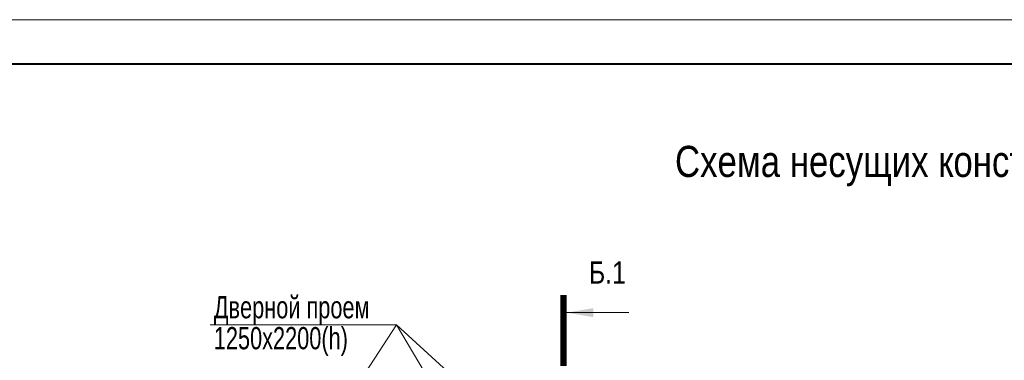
# Model space of a CAD drawing. Extents: x -8631841 to -8525813, y 4017860 to 4564755.
# Tile 67 of 112: x -8600995 to -8578851, y 4395949 to 4403617. Entities that reach past the tile are written whole.
import ezdxf
from ezdxf.enums import TextEntityAlignment as Align

# ---------------------------------------------------------------- set-up
doc = ezdxf.new("R2010")
doc.units = 0
doc.header["$LTSCALE"] = 1000
doc.header["$MEASUREMENT"] = 0
for name, color, linetype, lineweight in [('CК-400-Т(двери)', 7, 'Continuous', 20), ('СК-200-Р(амка)', 7, 'Continuous', 40), ('СК-210-Р-РАМКА ЛИНИИ ТОНКИЕ', 7, 'Continuous', 15), ('СК-220-Р-РАМКА ТЕКСТ', 7, 'Continuous', 15), ('СК-400-Т(екст)', 7, 'Continuous', 20), ('СК-500-С(ечения)', 5, 'Continuous', 40)]:
    doc.layers.add(name, color=color, linetype=linetype, lineweight=lineweight)
doc.styles.add('ARIAL_annotative', font='arial.ttf', dxfattribs={"width": 0.8, "height": 2.5})
doc.styles.add('RUSS', font='arial.ttf', dxfattribs={"width": 0.8})

# ---------------------------------------------------------------- blocks, each defined once
blk = doc.blocks.new('A$C1d9011e3')
at = {"layer": 'CК-400-Т(двери)'}
for q in [(13815, 16135), (13745, 13385)]:
    blk.add_line((10134, 19497), q, dxfattribs=at)
at = {"layer": 'CК-400-Т(двери)', "color": 7}
blk.add_lwpolyline([(5939, 19497), (10134, 19497), (7945, 16130)], dxfattribs=at)
at = {"layer": 'CК-400-Т(двери)', "color": 7, "insert": (6022, 20143), "char_height": 500, "width": 4535.8, "attachment_point": 1, "line_spacing_factor": 0.835689, "style": 'RUSS'}
blk.add_mtext('{\\W0.7;Дверной проем\\P1250х2200(h)}', dxfattribs=at)
blk = doc.blocks.new('Сечение')
at = {"layer": 'СК-500-С(ечения)', "linetype": 'Continuous', "lineweight": 15, "ltscale": 100}
blk.add_line((-200, -35), (-200, -735), dxfattribs=at)
at = {"layer": 'СК-500-С(ечения)', "linetype": 'Continuous', "ltscale": 100, "const_width": 70}
blk.add_lwpolyline([(-400, 0), (400, 0)], dxfattribs=at)
at = {"layer": 'СК-500-С(ечения)', "linetype": 'Continuous', "ltscale": 100}
blk.add_solid([(-200, -35), (-250, -335), (-150, -335)], dxfattribs=at)
blk = doc.blocks.new('*U1228')
at = {"layer": 'СК-400-Т(екст)', "ltscale": 100, "xscale": 0.01, "yscale": 0.01, "zscale": 0.01, "rotation": 89.99999999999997}
blk.add_blockref('Сечение', (0, -113.53), dxfattribs=at)
at = {"layer": 'СК-500-С(ечения)', "color": 0, "ltscale": 100, "style": 'ARIAL_annotative', "width": 0.8}
blk.add_attdef('НОМЕР_СЕЧЕНИЯ_1_1(НОМЕР_ЛИСТА)', text='', height=2.5, rotation=180, dxfattribs=at).set_placement((6.74, -1.23), align=Align.RIGHT)
blk.add_attdef('НОМЕР_СЕЧЕНИЯ_2_1(НОМЕР_ЛИСТА)', text='', height=2.5, rotation=180, dxfattribs=at).set_placement((6.74, -115.56), align=Align.BOTTOM_LEFT)

msp = doc.modelspace()

# ---------------------------------------------------------------- linework, layer by layer
at = {"layer": 'СК-200-Р(амка)'}
msp.add_line((-8529183.8, 4402617.3), (-8608183.8, 4402617.3), dxfattribs=at)
at = {"layer": 'СК-210-Р-РАМКА ЛИНИИ ТОНКИЕ'}
msp.add_line((-8612183.8, 4403617.3), (-8528183.8, 4403617.3), dxfattribs=at)

# ---------------------------------------------------------------- block references
at = {"layer": 'CК-400-Т(двери)'}
msp.add_blockref('A$C1d9011e3', (-8602652.1, 4377251), dxfattribs=at)
at = {"layer": 'СК-500-С(ечения)'}
ref = msp.add_blockref('*U1228', (-8588766.1, 4373916), dxfattribs=dict(at, xscale=-200, yscale=200, zscale=200, rotation=180))
ref.add_attrib('НОМЕР_СЕЧЕНИЯ_2_1(НОМЕР_ЛИСТА)', 'Б.1', dxfattribs={"color": 1, "ltscale": 100, "height": 500, "style": 'ARIAL_annotative', "width": 0.8}).set_placement((-8588193.9, 4397526.1), align=Align.BOTTOM_LEFT)

# ---------------------------------------------------------------- texts
at = {"layer": 'СК-220-Р-РАМКА ТЕКСТ', "color": 7, "style": 'RUSS', "width": 0.8}
msp.add_text('Схема несущих конструкций 11-го этажа.', height=700, dxfattribs=at).set_placement((-8586257.6, 4400076.4))

doc.saveas('drawing.dxf')
